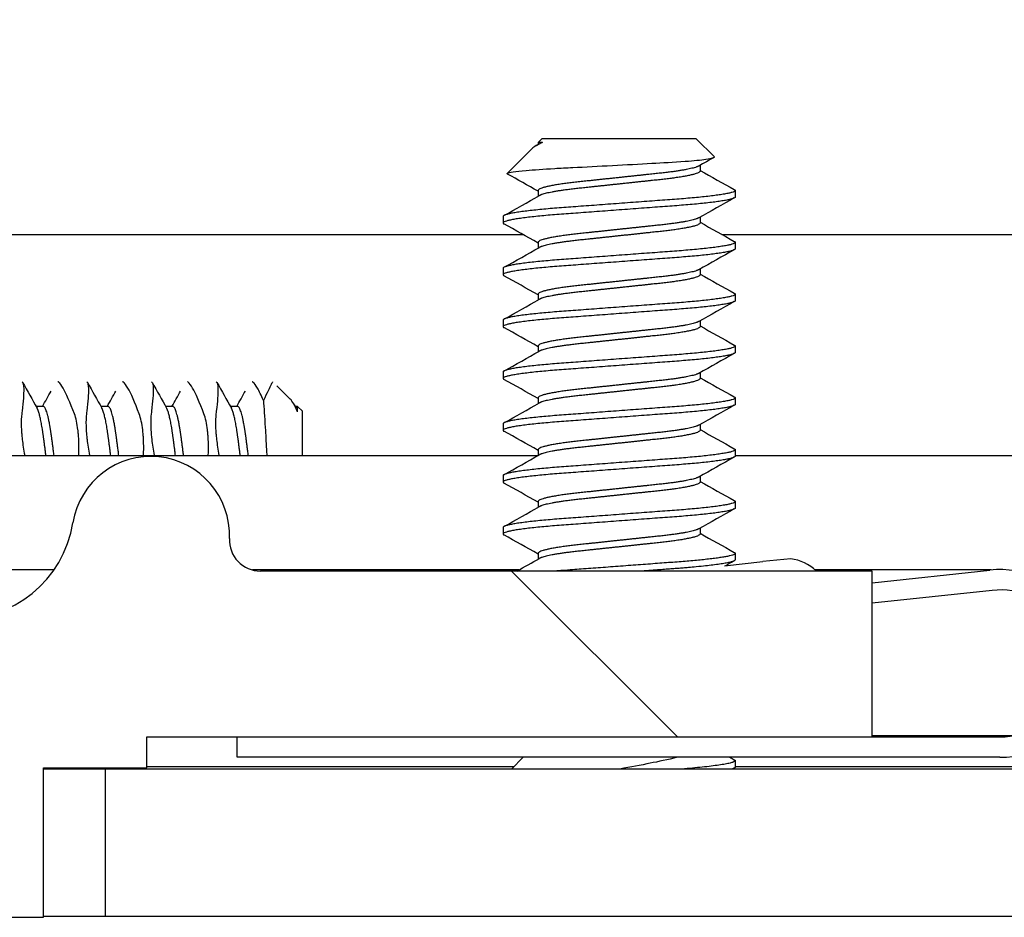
# Model space of a CAD drawing. Header units: millimetres. Extents: x 80 to 2248, y 80 to 1719.
# Tile 20 of 79: x 331 to 343, y 1455 to 1466. Entities that reach past the tile are written whole.
import ezdxf

# ---------------------------------------------------------------- set-up
doc = ezdxf.new("R2010")
doc.units = ezdxf.units.MM
doc.header["$LTSCALE"] = 8.333333
for name, color, linetype, lineweight in [('Dimension (ANSI)', 7, 'Continuous', 25), ('Hatch (ANSI)', 7, 'Continuous', 18), ('Visible (ANSI)', 7, 'Continuous', 25)]:
    doc.layers.add(name, color=color, linetype=linetype, lineweight=lineweight)
doc.styles.add('Note Text (ANSI)', font='tahoma.ttf')
doc.dimstyles.new('Default - mm (ANSI)', dxfattribs={"dimscale": 8.333333, "dimtxt": 1.75, "dimasz": 1.5, "dimexe": 2, "dimexo": 1, "dimgap": 0.8, "dimtad": 0, "dimtih": 1, "dimtoh": 1, "dimrnd": 1e-08, "dimzin": 0, "dimdsep": 46, "dimtxsty": 'Note Text (ANSI)', "dimblk": 'Filled-2', "dimcen": 0.09, "dimdle": 10, "dimclrd": 256, "dimclre": 256, "dimclrt": 256, "dimadec": 1, "dimazin": 0, "dimtfac": 1.741714, "dimtofl": 0, "dimtmove": 0, "dimatfit": 3, "dimldrblk": 'Filled-1', "dimfxl": 1, "dimtolj": 1, "dimtzin": 0, "dimlwd": -1, "dimlwe": -1, "dimarcsym": 0})

# ---------------------------------------------------------------- blocks, each defined once
blk = doc.blocks.new('Filled-2')
at = {"color": 0}
for p, q in [((0, 0), (-1, 0.16667)), ((-1, 0.16667), (-1, -0.16667)), ((-1, 0), (0, 0)), ((-1, -0.16667), (0, 0))]:
    blk.add_line(p, q, dxfattribs=at)
at = {"color": 0, "flags": 128}
blk.add_lwpolyline([(-1, -0.16667), (0, 0), (-1, 0.16667), (-1, -0.16667)], dxfattribs=at)
at = {"color": 0}
blk.add_solid([(-1, -0.16667), (0, 0), (-1, 0.16667), (-1, -0.16667)], dxfattribs=at)
blk = doc.blocks.new('*D13')
at = {"layer": 'Defpoints', "color": 0, "transparency": 16777216}
for p in [(331.672, 1585.985), (224.294, 1457.004), (331.676, 1457.004)]:
    blk.add_point(p, dxfattribs=at)
at = {"layer": 'Dimension (ANSI)', "transparency": 16777216}
for p, q in [((323.339, 1585.985), (207.627, 1585.985)), ((224.294, 1573.485), (224.294, 1551.992)), ((224.294, 1469.504), (224.294, 1490.997)), ((323.343, 1457.004), (207.627, 1457.004))]:
    blk.add_line(p, q, dxfattribs=at)
at = {"layer": 'Dimension (ANSI)', "transparency": 16777216, "xscale": 12.5, "yscale": 12.5, "zscale": 12.5}
for p, rotation in [((224.294, 1585.985), 90), ((224.294, 1457.004), 270)]:
    blk.add_blockref('Filled-2', p, dxfattribs=dict(at, rotation=rotation))
at = {"layer": 'Dimension (ANSI)', "transparency": 16777216, "char_height": 14.58333, "attachment_point": 5, "style": 'Note Text (ANSI)'}
for s, insert in [('\\A1; 128.98 mm', (224.294, 1535.786)), ('\\A1;[5.078 in]', (224.294, 1505.288))]:
    blk.add_mtext(s, dxfattribs=dict(at, insert=insert))
blk = doc.blocks.new('Filled-1')
at = {"color": 0}
for p, q in [((0, 0), (-1, 0.33333)), ((-1, 0.33333), (-1, -0.33333)), ((-1, 0), (0, 0)), ((-1, -0.33333), (0, 0))]:
    blk.add_line(p, q, dxfattribs=at)
at = {"color": 0, "flags": 128}
blk.add_lwpolyline([(-1, -0.33333), (0, 0), (-1, 0.33333), (-1, -0.33333)], dxfattribs=at)
at = {"color": 0}
blk.add_solid([(-1, -0.33333), (0, 0), (-1, 0.33333), (-1, -0.33333)], dxfattribs=at)

msp = doc.modelspace()

# ---------------------------------------------------------------- hatches: boundary and pattern name
at = {"layer": 'Hatch (ANSI)'}
h = msp.add_hatch(dxfattribs=at)
h.set_pattern_fill('ANSI31', color=256, scale=211.666667, angle=90, style=0)
h.set_pattern_definition([(135, (0, 0), (-18.70887, -18.70887), [])])
edge = h.paths.add_edge_path()
edge.add_line((330.9181, 1585.9461), (330.9181, 1587.7751))
edge.add_line((330.9181, 1587.7751), (324.5681, 1587.7751))
edge.add_line((324.5681, 1587.7751), (324.5681, 1455.1871))
edge.add_line((324.5681, 1455.1871), (330.9181, 1455.1871))
edge.add_line((330.9181, 1455.1871), (330.9181, 1457.0161))
edge.add_line((330.9181, 1457.0161), (332.1881, 1457.0161))
edge.add_line((332.1881, 1457.0161), (332.1881, 1457.3971))
edge.add_line((332.1881, 1457.3971), (341.0781, 1457.3971))
edge.add_line((341.0781, 1457.3971), (341.0781, 1459.4291))
edge.add_line((341.0781, 1459.4291), (333.5794, 1459.4291))
edge.add_ellipse((333.5794, 1459.8101), major_axis=(-0.381, 0), ratio=1, start_angle=357.54327, end_angle=450, ccw=False)
edge.add_ellipse((332.2345, 1459.8678), major_axis=(0.0414, 0.9643), ratio=1, start_angle=270, end_angle=443.33968)
edge.add_ellipse((329.9021, 1460.2421), major_axis=(-0.2214, -1.3794), ratio=1, start_angle=198.23411, end_angle=450, ccw=False)
edge.add_ellipse((329.5278, 1462.5745), major_axis=(0.953, 0.1529), ratio=1, start_angle=270, end_angle=450)
edge.add_ellipse((329.9021, 1460.2421), major_axis=(-3.2854, -0.5272), ratio=1, start_angle=270, end_angle=289.53257)
edge.add_ellipse((328.1241, 1463.4965), major_axis=(-0.3344, -0.1827), ratio=1, start_angle=331.35038, end_angle=450, ccw=False)
edge.add_line((327.7431, 1463.4965), (327.7431, 1579.4658))
edge.add_ellipse((328.1241, 1579.4658), major_axis=(0, 0.381), ratio=1, start_angle=331.35038, end_angle=450, ccw=False)
edge.add_ellipse((329.9021, 1582.7201), major_axis=(2.92, -1.5953), ratio=1, start_angle=270, end_angle=289.53257)
edge.add_ellipse((329.5278, 1580.3878), major_axis=(0.953, -0.1529), ratio=1, start_angle=270, end_angle=450)
edge.add_ellipse((329.9021, 1582.7201), major_axis=(-1.3794, 0.2214), ratio=1, start_angle=198.23411, end_angle=450, ccw=False)
edge.add_ellipse((332.2345, 1583.0944), major_axis=(0.1529, -0.953), ratio=1, start_angle=270, end_angle=443.33968)
edge.add_ellipse((333.5794, 1583.1521), major_axis=(-0.0163, 0.3806), ratio=1, start_angle=357.54327, end_angle=450, ccw=False)
edge.add_line((333.5794, 1583.5331), (341.0781, 1583.5331))
edge.add_line((341.0781, 1583.5331), (341.0781, 1585.5651))
edge.add_line((341.0781, 1585.5651), (332.1881, 1585.5651))
edge.add_line((332.1881, 1585.5651), (332.1881, 1585.9461))
edge.add_line((332.1881, 1585.9461), (330.9181, 1585.9461))
h = msp.add_hatch(dxfattribs=at)
h.set_pattern_fill('ANSI31', color=256, scale=211.666667, angle=75, style=0)
h.set_pattern_definition([(120, (0, 0), (-22.9136, -13.22917), [])])
h.paths.add_polyline_path([(331.6759, 1457.0036), (331.6759, 1455.2002), (739.1173, 1455.2002), (739.1173, 1457.0036)])

# ---------------------------------------------------------------- linework, layer by layer
at = {"layer": 'Visible (ANSI)'}
for p, q in [((337.029, 1464.7252), (336.9823, 1464.6786)), ((338.9213, 1464.7252), (337.029, 1464.7252)), ((338.9213, 1464.7252), (339.1422, 1464.5043)), ((336.9089, 1464.6052), (336.6038, 1464.3001)), ((336.9612, 1464.6422), (336.9982, 1464.663)), ((337.0364, 1464.6786), (336.9823, 1464.6786)), ((336.9823, 1464.6786), (336.9823, 1464.6541)), ((338.9679, 1464.3995), (338.9679, 1464.3284)), ((336.9823, 1464.0902), (336.9823, 1464.0191)), ((339.3975, 1464.0902), (339.3975, 1464.0109)), ((336.5527, 1463.7727), (336.5527, 1463.6934)), ((338.9679, 1463.7645), (338.9679, 1463.6934)), ((327.7431, 1463.5528), (336.7939, 1463.5528)), ((339.2331, 1463.5528), (432.5806, 1463.5528)), ((336.9823, 1463.4552), (336.9823, 1463.3841)), ((339.3975, 1463.4552), (339.3975, 1463.3759)), ((336.5527, 1463.1377), (336.5527, 1463.0584)), ((338.9679, 1463.1295), (338.9679, 1463.0584)), ((336.9823, 1462.8202), (336.9823, 1462.7491)), ((339.3975, 1462.8202), (339.3975, 1462.7409)), ((336.5527, 1462.5027), (336.5527, 1462.4234)), ((338.9679, 1462.4945), (338.9679, 1462.4234)), ((336.9823, 1462.1852), (336.9823, 1462.1141)), ((339.3975, 1462.1852), (339.3975, 1462.1059)), ((336.5527, 1461.8677), (336.5527, 1461.7884)), ((338.9679, 1461.8595), (338.9679, 1461.7884)), ((333.943, 1461.5364), (333.7815, 1461.6979)), ((336.9823, 1461.5502), (336.9823, 1461.4791)), ((339.3975, 1461.5502), (339.3975, 1461.4709)), ((330.9181, 1461.4447), (330.8301, 1461.4447)), ((331.7119, 1461.4447), (331.6238, 1461.4447)), ((332.5056, 1461.4447), (332.4176, 1461.4447)), ((333.2994, 1461.4447), (333.2113, 1461.4447)), ((333.9929, 1461.4663), (334.0169, 1461.4237)), ((334.0348, 1461.4447), (334.0051, 1461.4447)), ((334.0348, 1461.3809), (334.0348, 1461.4447)), ((334.0931, 1461.3863), (334.0348, 1461.4447)), ((334.0931, 1460.8461), (334.0931, 1461.3863)), ((336.5527, 1461.2327), (336.5527, 1461.1534)), ((338.9679, 1461.2245), (338.9679, 1461.1534)), ((328.6424, 1460.8461), (336.9823, 1460.8461)), ((336.9823, 1460.9152), (336.9823, 1460.8441)), ((339.3975, 1460.9152), (339.3975, 1460.8359)), ((339.3975, 1460.8461), (432.8038, 1460.8461)), ((336.5527, 1460.5977), (336.5527, 1460.5184)), ((338.9679, 1460.5895), (338.9679, 1460.5184)), ((336.9823, 1460.2802), (336.9823, 1460.2091)), ((339.3975, 1460.2802), (339.3975, 1460.2009)), ((336.5527, 1459.9627), (336.5527, 1459.8834)), ((338.9679, 1459.9545), (338.9679, 1459.8834)), ((336.9823, 1459.6452), (336.9823, 1459.5741)), ((339.3975, 1459.6452), (339.3975, 1459.5659)), ((339.2674, 1459.4933), (339.7374, 1459.5438)), ((340.0784, 1459.5804), (339.7374, 1459.5438)), ((331.0474, 1459.4422), (328.7568, 1459.4422)), ((336.7474, 1459.4422), (333.4804, 1459.4422)), ((333.493, 1459.4391), (333.495, 1459.4406)), ((333.495, 1459.4406), (333.4967, 1459.4382)), ((341.0781, 1459.4291), (333.5794, 1459.4291)), ((342.5371, 1459.4422), (340.3775, 1459.4422)), ((341.0781, 1459.2856), (342.5202, 1459.4406)), ((341.0781, 1457.3971), (341.0781, 1459.4291)), ((342.5469, 1459.192), (341.0781, 1459.0341)), ((332.1881, 1457.0161), (332.1881, 1457.3971)), ((332.1881, 1457.3971), (341.0781, 1457.3971)), ((333.2931, 1457.1471), (333.2931, 1457.3971)), ((342.7961, 1457.4102), (341.0781, 1457.4102)), ((341.0781, 1457.3971), (342.6431, 1457.3971)), ((342.6431, 1457.1471), (333.2931, 1457.1471)), ((336.7978, 1457.1471), (336.6543, 1457.0036)), ((339.3975, 1457.1052), (339.3975, 1457.0259)), ((330.9181, 1455.1871), (330.9181, 1457.0161)), ((330.9181, 1457.0161), (332.1881, 1457.0161)), ((331.6759, 1457.0036), (330.9181, 1457.0036)), ((331.6759, 1457.0036), (331.6759, 1455.2002)), ((739.1173, 1457.0036), (331.6759, 1457.0036)), ((336.6799, 1457.0292), (332.1881, 1457.0292)), ((339.3868, 1457.0142), (339.3678, 1457.0036)), ((432.5014, 1457.0292), (339.3975, 1457.0292)), ((324.5681, 1455.1871), (330.9181, 1455.1871)), ((330.9181, 1455.2002), (331.6759, 1455.2002)), ((331.6759, 1455.2002), (739.1173, 1455.2002))]:
    msp.add_line(p, q, dxfattribs=at)
for centre, radius, start, end in [((329.9021, 1460.2421), 1.397, 99.11705, 350.88295), ((332.2345, 1459.8678), 0.9652, 357.54327, 170.88295), ((333.5794, 1459.8101), 0.381, 177.54327, 270), ((339.986, 1458.9876), 0.6, 47.38281, 81.13415), ((342.6431, 1458.2971), 1.15, 270, 96.13415), ((342.6431, 1458.2971), 0.9, 270, 96.13415)]:
    msp.add_arc(centre, radius, start, end, dxfattribs=at)
for points in [[(337.0364, 1464.6786), (336.9741, 1464.6519), (336.931, 1464.6273), (336.9089, 1464.6052)], [(339.1382, 1464.4951), (339.0761, 1464.4603), (339.014, 1464.4255), (338.952, 1464.3906)], [(338.9679, 1464.3366), (339.1074, 1464.2581), (339.247, 1464.1799), (339.3868, 1464.1019)], [(336.6072, 1464.2923), (336.6024, 1464.295), (336.6013, 1464.2976), (336.6038, 1464.3001)], [(336.9823, 1464.082), (336.8574, 1464.1523), (336.7323, 1464.2224), (336.6071, 1464.2923)], [(336.5634, 1463.7844), (336.7085, 1463.8654), (336.8534, 1463.9465), (336.9982, 1464.028)], [(339.3868, 1463.9992), (339.2417, 1463.9182), (339.0968, 1463.8371), (338.952, 1463.7556)], [(336.9823, 1463.447), (336.8428, 1463.5255), (336.7032, 1463.6037), (336.5634, 1463.6817)], [(338.9679, 1463.7016), (339.1074, 1463.6231), (339.247, 1463.5449), (339.3868, 1463.4669)], [(336.5634, 1463.1494), (336.7085, 1463.2304), (336.8534, 1463.3115), (336.9982, 1463.393)], [(339.3868, 1463.3642), (339.2417, 1463.2832), (339.0968, 1463.2021), (338.952, 1463.1206)], [(336.9823, 1462.812), (336.8428, 1462.8905), (336.7032, 1462.9687), (336.5634, 1463.0467)], [(338.9679, 1463.0666), (339.1074, 1462.9881), (339.247, 1462.9099), (339.3868, 1462.8319)], [(336.5634, 1462.5144), (336.7085, 1462.5954), (336.8534, 1462.6765), (336.9982, 1462.758)], [(339.3868, 1462.7292), (339.2417, 1462.6482), (339.0968, 1462.5671), (338.952, 1462.4856)], [(336.9823, 1462.177), (336.8428, 1462.2555), (336.7032, 1462.3337), (336.5634, 1462.4117)], [(338.9679, 1462.4316), (339.1074, 1462.3531), (339.247, 1462.2749), (339.3868, 1462.1969)], [(336.5634, 1461.8794), (336.7085, 1461.9604), (336.8534, 1462.0415), (336.9982, 1462.123)], [(339.3868, 1462.0942), (339.2417, 1462.0132), (339.0968, 1461.9321), (338.952, 1461.8506)], [(338.9679, 1461.7966), (339.1074, 1461.7181), (339.247, 1461.6399), (339.3868, 1461.5619)], [(330.6643, 1461.7397), (330.7234, 1461.6343), (330.7825, 1461.5289), (330.8419, 1461.4237)], [(331.458, 1461.7397), (331.5171, 1461.6343), (331.5763, 1461.5289), (331.6357, 1461.4237)], [(332.2518, 1461.7397), (332.3109, 1461.6343), (332.37, 1461.5289), (332.4294, 1461.4237)], [(333.0455, 1461.7397), (333.1046, 1461.6343), (333.1638, 1461.5289), (333.2232, 1461.4237)], [(336.9823, 1461.542), (336.8428, 1461.6205), (336.7032, 1461.6987), (336.5634, 1461.7767)], [(330.9069, 1461.4447), (330.9425, 1461.5078), (330.978, 1461.5709), (331.0135, 1461.6341)], [(331.7007, 1461.4447), (331.7362, 1461.5078), (331.7717, 1461.5709), (331.8072, 1461.6341)], [(332.4944, 1461.4447), (332.53, 1461.5078), (332.5655, 1461.5709), (332.601, 1461.6341)], [(333.2882, 1461.4447), (333.3237, 1461.5078), (333.3592, 1461.5709), (333.3947, 1461.6341)], [(334.0348, 1461.3809), (334.002, 1461.4558), (333.9716, 1461.5078), (333.943, 1461.5364)], [(336.5634, 1461.2444), (336.7085, 1461.3254), (336.8534, 1461.4065), (336.9982, 1461.488)], [(339.3868, 1461.4592), (339.2417, 1461.3782), (339.0968, 1461.2971), (338.952, 1461.2156)], [(336.9823, 1460.907), (336.8428, 1460.9855), (336.7032, 1461.0637), (336.5634, 1461.1417)], [(338.9679, 1461.1616), (339.1074, 1461.0831), (339.247, 1461.0049), (339.3868, 1460.9269)], [(336.5634, 1460.6094), (336.7085, 1460.6904), (336.8534, 1460.7715), (336.9982, 1460.853)], [(339.3868, 1460.8242), (339.2417, 1460.7432), (339.0968, 1460.6621), (338.952, 1460.5806)], [(336.9823, 1460.272), (336.8428, 1460.3505), (336.7032, 1460.4287), (336.5634, 1460.5067)], [(338.9679, 1460.5266), (339.1074, 1460.4481), (339.247, 1460.3699), (339.3868, 1460.2919)], [(336.5634, 1459.9744), (336.7085, 1460.0554), (336.8534, 1460.1365), (336.9982, 1460.218)], [(339.3868, 1460.1892), (339.2417, 1460.1082), (339.0968, 1460.0271), (338.952, 1459.9456)], [(336.9823, 1459.637), (336.8428, 1459.7155), (336.7032, 1459.7937), (336.5634, 1459.8717)], [(338.9679, 1459.8916), (339.1074, 1459.8131), (339.247, 1459.7349), (339.3868, 1459.6569)], [(336.724, 1459.4291), (336.8154, 1459.4803), (336.9069, 1459.5316), (336.9982, 1459.583)], [(339.3868, 1459.5542), (339.3512, 1459.5344), (339.3157, 1459.5145), (339.2802, 1459.4946)], [(339.3326, 1457.1471), (339.3507, 1457.137), (339.3687, 1457.127), (339.3868, 1457.1169)]]:
    msp.add_open_spline(points, degree=3, dxfattribs=at)
for points, weights in [([(337.0364, 1464.6786), (337.0117, 1464.6706), (336.9982, 1464.663)], [0.941670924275, 0.948650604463, 0.961256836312]), ([(339.3868, 1464.1019), (339.3975, 1464.0959), (339.3975, 1464.0902)], [0.971473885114, 0.983771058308, 1]), ([(336.5527, 1463.6934), (336.5527, 1463.6877), (336.5634, 1463.6817)], [1, 0.983771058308, 0.971473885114]), ([(339.3868, 1463.4669), (339.3975, 1463.4609), (339.3975, 1463.4552)], [0.971473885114, 0.983771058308, 1]), ([(336.5527, 1463.0584), (336.5527, 1463.0527), (336.5634, 1463.0467)], [1, 0.983771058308, 0.971473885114]), ([(339.3868, 1462.8319), (339.3975, 1462.8259), (339.3975, 1462.8202)], [0.971473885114, 0.983771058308, 1]), ([(336.5527, 1462.4234), (336.5527, 1462.4177), (336.5634, 1462.4117)], [1, 0.983771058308, 0.971473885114]), ([(339.3868, 1462.1969), (339.3975, 1462.1909), (339.3975, 1462.1852)], [0.971473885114, 0.983771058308, 1]), ([(336.5527, 1461.7884), (336.5527, 1461.7827), (336.5634, 1461.7767)], [1, 0.983771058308, 0.971473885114]), ([(339.3868, 1461.5619), (339.3975, 1461.5559), (339.3975, 1461.5502)], [0.971473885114, 0.983771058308, 1]), ([(336.5527, 1461.1534), (336.5527, 1461.1477), (336.5634, 1461.1417)], [1, 0.983771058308, 0.971473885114]), ([(339.3868, 1460.9269), (339.3975, 1460.9209), (339.3975, 1460.9152)], [0.971473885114, 0.983771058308, 1]), ([(336.5527, 1460.5184), (336.5527, 1460.5127), (336.5634, 1460.5067)], [1, 0.983771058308, 0.971473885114]), ([(339.3868, 1460.2919), (339.3975, 1460.2859), (339.3975, 1460.2802)], [0.971473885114, 0.983771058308, 1]), ([(336.5527, 1459.8834), (336.5527, 1459.8777), (336.5634, 1459.8717)], [1, 0.983771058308, 0.971473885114]), ([(339.3868, 1459.6569), (339.3975, 1459.6509), (339.3975, 1459.6452)], [0.971473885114, 0.983771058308, 1]), ([(339.3975, 1457.1052), (339.3975, 1457.0551), (338.7417, 1457.0036)], [1, 0.872099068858, 0.988403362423]), ([(339.3868, 1457.1169), (339.3975, 1457.1109), (339.3975, 1457.1052)], [0.971473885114, 0.983771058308, 1]), ([(339.3975, 1457.0259), (339.3975, 1457.0153), (339.3602, 1457.0036)], [1, 0.97005869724, 0.953500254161])]:
    msp.add_rational_spline(points, weights, degree=2, dxfattribs=at)
for points, knots in [([(336.6038, 1464.3001), (336.6106, 1464.3069), (336.6424, 1464.3129), (336.7148, 1464.3238), (336.7687, 1464.3298), (336.93, 1464.3443), (337.049, 1464.3528), (337.255, 1464.3647), (337.329, 1464.3684), (337.56, 1464.3803), (337.7256, 1464.3889), (338.0589, 1464.4066), (338.2234, 1464.4156), (338.4977, 1464.4308), (338.6463, 1464.4384), (338.8915, 1464.4565), (338.9774, 1464.4649), (339.0761, 1464.4785), (339.104, 1464.4837), (339.1443, 1464.4954), (339.1459, 1464.5006), (339.1422, 1464.5043)], [-0.3275077, -0.3275077, -0.3275077, -0.3275077, -0.298679, -0.298679, -0.26513723, -0.26513723, -0.21824944, -0.21824944, -0.19498337, -0.19498337, -0.1484776, -0.1484776, -0.10250817, -0.10250817, -0.06653819, -0.06653819, -0.03897493, -0.03897493, -0.02198565, -0.02198565, -0.000001, -0.000001, -0.000001, -0.000001]), ([(330.6568, 1461.7484), (330.6691, 1461.7403), (330.6762, 1461.7108), (330.6788, 1461.5991), (330.6713, 1461.5082), (330.6555, 1461.3778), (330.654, 1461.3661), (330.6526, 1461.3541)], [-0.1274774, -0.1274774, -0.1274774, -0.1274774, -0.07290652, -0.07290652, -0.00664461, -0.00664461, -0.00025435, -0.00025435, -0.00025435, -0.00025435]), ([(331.2991, 1461.3541), (331.2464, 1461.496), (331.1989, 1461.6035), (331.14, 1461.7042), (331.1226, 1461.7276), (331.1042, 1461.7439), (331.1003, 1461.7467), (331.0966, 1461.7484)], [-0.27728151, -0.27728151, -0.27728151, -0.27728151, -0.19948661, -0.19948661, -0.16009929, -0.16009929, -0.14813924, -0.14813924, -0.14813924, -0.14813924]), ([(331.4505, 1461.7484), (331.4628, 1461.7403), (331.4699, 1461.7108), (331.4726, 1461.5991), (331.4651, 1461.5082), (331.4492, 1461.3778), (331.4478, 1461.3661), (331.4463, 1461.3541)], [-0.1274774, -0.1274774, -0.1274774, -0.1274774, -0.07290652, -0.07290652, -0.00664461, -0.00664461, -0.00025435, -0.00025435, -0.00025435, -0.00025435]), ([(332.0929, 1461.3541), (332.0402, 1461.496), (331.9926, 1461.6035), (331.9337, 1461.7042), (331.9164, 1461.7276), (331.898, 1461.7439), (331.894, 1461.7467), (331.8903, 1461.7484)], [-0.27728151, -0.27728151, -0.27728151, -0.27728151, -0.19948661, -0.19948661, -0.16009929, -0.16009929, -0.14813924, -0.14813924, -0.14813924, -0.14813924]), ([(332.2443, 1461.7484), (332.2566, 1461.7403), (332.2637, 1461.7108), (332.2663, 1461.5991), (332.2588, 1461.5082), (332.243, 1461.3778), (332.2415, 1461.3661), (332.2401, 1461.3541)], [-0.1274774, -0.1274774, -0.1274774, -0.1274774, -0.07290652, -0.07290652, -0.00664461, -0.00664461, -0.00025435, -0.00025435, -0.00025435, -0.00025435]), ([(332.8866, 1461.3541), (332.8339, 1461.496), (332.7864, 1461.6035), (332.7275, 1461.7042), (332.7101, 1461.7276), (332.6917, 1461.7439), (332.6878, 1461.7467), (332.6841, 1461.7484)], [-0.27728151, -0.27728151, -0.27728151, -0.27728151, -0.19948661, -0.19948661, -0.16009929, -0.16009929, -0.14813924, -0.14813924, -0.14813924, -0.14813924]), ([(333.038, 1461.7484), (333.0503, 1461.7403), (333.0574, 1461.7108), (333.0601, 1461.5991), (333.0526, 1461.5082), (333.0367, 1461.3778), (333.0353, 1461.3661), (333.0338, 1461.3541)], [-0.1274774, -0.1274774, -0.1274774, -0.1274774, -0.07290652, -0.07290652, -0.00664461, -0.00664461, -0.00025435, -0.00025435, -0.00025435, -0.00025435]), ([(333.6158, 1461.5176), (333.5886, 1461.581), (333.5633, 1461.6322), (333.5212, 1461.7042), (333.5039, 1461.7276), (333.4855, 1461.7439), (333.4815, 1461.7467), (333.4778, 1461.7484)], [-0.24382963, -0.24382963, -0.24382963, -0.24382963, -0.199486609, -0.199486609, -0.160099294, -0.160099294, -0.148139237, -0.148139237, -0.148139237, -0.148139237]), ([(333.7271, 1461.7479), (333.7249, 1461.7433), (333.7192, 1461.7319), (333.692, 1461.677), (333.6595, 1461.6111), (333.6158, 1461.5176)], [0.14235789, 0.14235789, 0.14235789, 0.14235789, 0.172757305, 0.172757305, 0.234576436, 0.234576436, 0.234576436, 0.234576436]), ([(333.6158, 1461.5176), (333.6224, 1461.4293), (333.6292, 1461.3208), (333.6423, 1461.1032), (333.6476, 1461.0122), (333.6543, 1460.8936), (333.6556, 1460.87), (333.657, 1460.8461)], [-0.265576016, -0.265576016, -0.265576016, -0.265576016, -0.232047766, -0.232047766, -0.210242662, -0.210242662, -0.204867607, -0.204867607, -0.204867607, -0.204867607]), ([(330.6526, 1461.3541), (330.6474, 1461.3129), (330.6457, 1461.2631), (330.6479, 1461.1832), (330.6491, 1461.1591), (330.6514, 1461.1276), (330.6519, 1461.121), (330.6525, 1461.1126), (330.6527, 1461.111), (330.6529, 1461.1083), (330.653, 1461.1073), (330.6531, 1461.106), (330.6531, 1461.1057), (330.6531, 1461.1053)], [-0.034472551, -0.034472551, -0.034472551, -0.034472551, -0.012435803, -0.012435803, -0.003526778, -0.003526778, -0.001193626, -0.001193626, -0.00060916, -0.00060916, -0.000268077, -0.000268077, -0.000152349, -0.000152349, -0.000152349, -0.000152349]), ([(331.3477, 1461.1053), (331.3477, 1461.1054), (331.3477, 1461.1054), (331.3476, 1461.1059), (331.3476, 1461.1064), (331.3474, 1461.1079), (331.3474, 1461.1088), (331.3471, 1461.1116), (331.347, 1461.1135), (331.346, 1461.1243), (331.3451, 1461.1332), (331.3436, 1461.1472), (331.343, 1461.1523), (331.3331, 1461.2352), (331.3186, 1461.3017), (331.2991, 1461.3541)], [-0.03487928, -0.03487928, -0.03487928, -0.03487928, -0.034868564, -0.034868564, -0.034697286, -0.034697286, -0.034360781, -0.034360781, -0.03372217, -0.03372217, -0.03054936, -0.03054936, -0.028690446, -0.028690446, -0.000157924, -0.000157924, -0.000157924, -0.000157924]), ([(331.4463, 1461.3541), (331.4412, 1461.3129), (331.4394, 1461.2631), (331.4417, 1461.1832), (331.4429, 1461.1591), (331.4451, 1461.1276), (331.4456, 1461.121), (331.4463, 1461.1126), (331.4464, 1461.111), (331.4466, 1461.1083), (331.4467, 1461.1073), (331.4468, 1461.106), (331.4469, 1461.1057), (331.4469, 1461.1053)], [-0.034472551, -0.034472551, -0.034472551, -0.034472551, -0.012435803, -0.012435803, -0.003526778, -0.003526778, -0.001193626, -0.001193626, -0.00060916, -0.00060916, -0.000268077, -0.000268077, -0.000152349, -0.000152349, -0.000152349, -0.000152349]), ([(332.1414, 1461.1053), (332.1414, 1461.1054), (332.1414, 1461.1054), (332.1414, 1461.1059), (332.1413, 1461.1064), (332.1412, 1461.1079), (332.1411, 1461.1088), (332.1409, 1461.1116), (332.1407, 1461.1135), (332.1397, 1461.1243), (332.1388, 1461.1332), (332.1373, 1461.1472), (332.1367, 1461.1523), (332.1268, 1461.2352), (332.1123, 1461.3017), (332.0929, 1461.3541)], [-0.03487928, -0.03487928, -0.03487928, -0.03487928, -0.034868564, -0.034868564, -0.034697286, -0.034697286, -0.034360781, -0.034360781, -0.03372217, -0.03372217, -0.03054936, -0.03054936, -0.028690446, -0.028690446, -0.000157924, -0.000157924, -0.000157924, -0.000157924]), ([(332.2401, 1461.3541), (332.2349, 1461.3129), (332.2332, 1461.2631), (332.2354, 1461.1832), (332.2366, 1461.1591), (332.2389, 1461.1276), (332.2394, 1461.121), (332.24, 1461.1126), (332.2402, 1461.111), (332.2404, 1461.1083), (332.2405, 1461.1073), (332.2406, 1461.106), (332.2406, 1461.1057), (332.2406, 1461.1053)], [-0.034472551, -0.034472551, -0.034472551, -0.034472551, -0.012435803, -0.012435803, -0.003526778, -0.003526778, -0.001193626, -0.001193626, -0.00060916, -0.00060916, -0.000268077, -0.000268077, -0.000152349, -0.000152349, -0.000152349, -0.000152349]), ([(332.9352, 1461.1053), (332.9352, 1461.1054), (332.9352, 1461.1054), (332.9351, 1461.1059), (332.9351, 1461.1064), (332.9349, 1461.1079), (332.9349, 1461.1088), (332.9346, 1461.1116), (332.9345, 1461.1135), (332.9335, 1461.1243), (332.9326, 1461.1332), (332.9311, 1461.1472), (332.9305, 1461.1523), (332.9206, 1461.2352), (332.9061, 1461.3017), (332.8866, 1461.3541)], [-0.03487928, -0.03487928, -0.03487928, -0.03487928, -0.034868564, -0.034868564, -0.034697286, -0.034697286, -0.034360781, -0.034360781, -0.03372217, -0.03372217, -0.03054936, -0.03054936, -0.028690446, -0.028690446, -0.000157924, -0.000157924, -0.000157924, -0.000157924]), ([(333.0338, 1461.3541), (333.0287, 1461.3129), (333.0269, 1461.2631), (333.0292, 1461.1832), (333.0304, 1461.1591), (333.0326, 1461.1276), (333.0331, 1461.121), (333.0338, 1461.1126), (333.0339, 1461.111), (333.0341, 1461.1083), (333.0342, 1461.1073), (333.0343, 1461.106), (333.0344, 1461.1057), (333.0344, 1461.1053)], [-0.034472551, -0.034472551, -0.034472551, -0.034472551, -0.012435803, -0.012435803, -0.003526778, -0.003526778, -0.001193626, -0.001193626, -0.00060916, -0.00060916, -0.000268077, -0.000268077, -0.000152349, -0.000152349, -0.000152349, -0.000152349]), ([(330.6531, 1461.1053), (330.6531, 1461.1053), (330.6531, 1461.1052), (330.6532, 1461.1046), (330.6532, 1461.1041), (330.6534, 1461.1025), (330.6535, 1461.1014), (330.6537, 1461.0983), (330.6539, 1461.0962), (330.6551, 1461.0831), (330.6562, 1461.072), (330.6581, 1461.0543), (330.6588, 1461.0478), (330.6666, 1460.9787), (330.6765, 1460.913), (330.6892, 1460.8461)], [-0.034842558, -0.034842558, -0.034842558, -0.034842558, -0.03481885, -0.03481885, -0.034633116, -0.034633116, -0.034264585, -0.034264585, -0.033549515, -0.033549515, -0.029765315, -0.029765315, -0.027595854, -0.027595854, -0.006836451, -0.006836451, -0.006836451, -0.006836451]), ([(331.3524, 1460.8461), (331.3544, 1460.8966), (331.3548, 1460.9462), (331.3529, 1461.0218), (331.3517, 1461.0488), (331.3495, 1461.0822), (331.3489, 1461.0894), (331.3483, 1461.0982), (331.3481, 1461.0999), (331.3479, 1461.1024), (331.3478, 1461.1034), (331.3477, 1461.1046), (331.3477, 1461.105), (331.3477, 1461.1053)], [-0.027879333, -0.027879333, -0.027879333, -0.027879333, -0.012483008, -0.012483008, -0.003628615, -0.003628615, -0.001159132, -0.001159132, -0.00059496, -0.00059496, -0.000274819, -0.000274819, -0.000152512, -0.000152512, -0.000152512, -0.000152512]), ([(331.4469, 1461.1053), (331.4469, 1461.1053), (331.4469, 1461.1052), (331.4469, 1461.1046), (331.447, 1461.1041), (331.4471, 1461.1025), (331.4472, 1461.1014), (331.4475, 1461.0983), (331.4477, 1461.0962), (331.4489, 1461.0831), (331.4499, 1461.072), (331.4518, 1461.0543), (331.4525, 1461.0478), (331.4604, 1460.9787), (331.4703, 1460.913), (331.483, 1460.8461)], [-0.034842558, -0.034842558, -0.034842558, -0.034842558, -0.03481885, -0.03481885, -0.034633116, -0.034633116, -0.034264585, -0.034264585, -0.033549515, -0.033549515, -0.029765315, -0.029765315, -0.027595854, -0.027595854, -0.006836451, -0.006836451, -0.006836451, -0.006836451]), ([(332.1461, 1460.8461), (332.1481, 1460.8966), (332.1486, 1460.9462), (332.1467, 1461.0218), (332.1455, 1461.0488), (332.1432, 1461.0822), (332.1427, 1461.0894), (332.142, 1461.0982), (332.1419, 1461.0999), (332.1417, 1461.1024), (332.1416, 1461.1034), (332.1415, 1461.1046), (332.1414, 1461.105), (332.1414, 1461.1053)], [-0.027879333, -0.027879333, -0.027879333, -0.027879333, -0.012483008, -0.012483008, -0.003628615, -0.003628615, -0.001159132, -0.001159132, -0.00059496, -0.00059496, -0.000274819, -0.000274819, -0.000152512, -0.000152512, -0.000152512, -0.000152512]), ([(332.2406, 1461.1053), (332.2406, 1461.1053), (332.2406, 1461.1052), (332.2407, 1461.1046), (332.2407, 1461.1041), (332.2409, 1461.1025), (332.241, 1461.1014), (332.2412, 1461.0983), (332.2414, 1461.0962), (332.2426, 1461.0831), (332.2437, 1461.072), (332.2456, 1461.0543), (332.2463, 1461.0478), (332.2541, 1460.9787), (332.264, 1460.913), (332.2767, 1460.8461)], [-0.034842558, -0.034842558, -0.034842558, -0.034842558, -0.03481885, -0.03481885, -0.034633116, -0.034633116, -0.034264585, -0.034264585, -0.033549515, -0.033549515, -0.029765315, -0.029765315, -0.027595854, -0.027595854, -0.006836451, -0.006836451, -0.006836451, -0.006836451]), ([(332.9399, 1460.8461), (332.9419, 1460.8966), (332.9423, 1460.9462), (332.9404, 1461.0218), (332.9392, 1461.0488), (332.937, 1461.0822), (332.9364, 1461.0894), (332.9358, 1461.0982), (332.9356, 1461.0999), (332.9354, 1461.1024), (332.9353, 1461.1034), (332.9352, 1461.1046), (332.9352, 1461.105), (332.9352, 1461.1053)], [-0.027879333, -0.027879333, -0.027879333, -0.027879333, -0.012483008, -0.012483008, -0.003628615, -0.003628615, -0.001159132, -0.001159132, -0.00059496, -0.00059496, -0.000274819, -0.000274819, -0.000152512, -0.000152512, -0.000152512, -0.000152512]), ([(333.0344, 1461.1053), (333.0344, 1461.1053), (333.0344, 1461.1052), (333.0344, 1461.1046), (333.0345, 1461.1041), (333.0346, 1461.1025), (333.0347, 1461.1014), (333.035, 1461.0983), (333.0352, 1461.0962), (333.0364, 1461.0831), (333.0374, 1461.072), (333.0393, 1461.0543), (333.04, 1461.0478), (333.0479, 1460.9787), (333.0578, 1460.913), (333.0705, 1460.8461)], [-0.034842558, -0.034842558, -0.034842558, -0.034842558, -0.03481885, -0.03481885, -0.034633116, -0.034633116, -0.034264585, -0.034264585, -0.033549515, -0.033549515, -0.029765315, -0.029765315, -0.027595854, -0.027595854, -0.006836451, -0.006836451, -0.006836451, -0.006836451]), ([(338.6866, 1457.1471), (338.5758, 1457.1169), (338.4524, 1457.0935), (338.2405, 1457.0508), (338.1153, 1457.027), (337.9855, 1457.0036)], [-0.074217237, -0.074217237, -0.074217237, -0.074217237, -0.041316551, -0.041316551, -0.001073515, -0.001073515, -0.001073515, -0.001073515])]:
    msp.add_open_spline(points, degree=3, knots=knots, dxfattribs=at)
for points, weights, knots in [([(338.952, 1464.3906), (338.8701, 1464.3444), (338.4715, 1464.3019), (338.2411, 1464.2773), (337.9751, 1464.249)], [0.961256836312, 0.889515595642, 1, 0.933012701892, 0.933012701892], [0.064326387, 0.064326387, 0.064326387, 0.072916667, 0.072916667, 0.078125, 0.078125, 0.078125]), ([(338.9679, 1464.3284), (338.9679, 1464.2754), (338.4715, 1464.2225), (338.2411, 1464.198), (337.9751, 1464.1696)], [1, 0.866025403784, 1, 0.933012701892, 0.933012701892], [0.0625, 0.0625, 0.0625, 0.072916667, 0.072916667, 0.078125, 0.078125, 0.078125]), ([(337.9751, 1464.249), (337.7091, 1464.2206), (337.4787, 1464.1961), (336.9823, 1464.1432), (336.9823, 1464.0902)], [0.933012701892, 0.933012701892, 1, 0.866025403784, 1], [0.078125, 0.078125, 0.078125, 0.083333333, 0.083333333, 0.09375, 0.09375, 0.09375]), ([(339.3975, 1464.0902), (339.3975, 1464.0373), (338.6863, 1463.9844), (337.9751, 1463.9315), (337.2639, 1463.8786), (336.5527, 1463.8257), (336.5527, 1463.7727)], [1, 0.866025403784, 1, 0.866025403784, 1, 0.866025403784, 1], [0.0625, 0.0625, 0.0625, 0.072916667, 0.072916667, 0.083333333, 0.083333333, 0.09375, 0.09375, 0.09375]), ([(337.9751, 1464.1696), (337.7091, 1464.1413), (337.4787, 1464.1167), (337.0801, 1464.0742), (336.9982, 1464.028)], [0.933012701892, 0.933012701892, 1, 0.889515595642, 0.961256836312], [0.078125, 0.078125, 0.078125, 0.083333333, 0.083333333, 0.091923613, 0.091923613, 0.091923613]), ([(339.3975, 1464.0109), (339.3975, 1463.9579), (338.6863, 1463.905), (337.9751, 1463.8521), (337.2639, 1463.7992), (336.5527, 1463.7463), (336.5527, 1463.6934)], [1, 0.866025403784, 1, 0.866025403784, 1, 0.866025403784, 1], [0.125, 0.125, 0.125, 0.135416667, 0.135416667, 0.145833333, 0.145833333, 0.15625, 0.15625, 0.15625]), ([(338.952, 1463.7556), (338.8701, 1463.7094), (338.4715, 1463.6669), (338.2411, 1463.6423), (337.9751, 1463.614)], [0.961256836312, 0.889515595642, 1, 0.933012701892, 0.933012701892], [0.126826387, 0.126826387, 0.126826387, 0.135416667, 0.135416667, 0.140625, 0.140625, 0.140625]), ([(337.9751, 1463.614), (337.7091, 1463.5856), (337.4787, 1463.5611), (336.9823, 1463.5082), (336.9823, 1463.4552)], [0.933012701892, 0.933012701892, 1, 0.866025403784, 1], [0.140625, 0.140625, 0.140625, 0.145833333, 0.145833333, 0.15625, 0.15625, 0.15625]), ([(338.9679, 1463.6934), (338.9679, 1463.6404), (338.4715, 1463.5875), (338.2411, 1463.563), (337.9751, 1463.5346)], [1, 0.866025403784, 1, 0.933012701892, 0.933012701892], [0.125, 0.125, 0.125, 0.135416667, 0.135416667, 0.140625, 0.140625, 0.140625]), ([(337.9751, 1463.5346), (337.7091, 1463.5063), (337.4787, 1463.4817), (337.0801, 1463.4392), (336.9982, 1463.393)], [0.933012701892, 0.933012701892, 1, 0.889515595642, 0.961256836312], [0.140625, 0.140625, 0.140625, 0.145833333, 0.145833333, 0.154423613, 0.154423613, 0.154423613]), ([(339.3975, 1463.4552), (339.3975, 1463.4023), (338.6863, 1463.3494), (337.9751, 1463.2965), (337.2639, 1463.2436), (336.5527, 1463.1907), (336.5527, 1463.1377)], [1, 0.866025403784, 1, 0.866025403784, 1, 0.866025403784, 1], [0.125, 0.125, 0.125, 0.135416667, 0.135416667, 0.145833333, 0.145833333, 0.15625, 0.15625, 0.15625]), ([(339.3975, 1463.3759), (339.3975, 1463.3229), (338.6863, 1463.27), (337.9751, 1463.2171), (337.2639, 1463.1642), (336.5527, 1463.1113), (336.5527, 1463.0584)], [1, 0.866025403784, 1, 0.866025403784, 1, 0.866025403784, 1], [0.1875, 0.1875, 0.1875, 0.197916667, 0.197916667, 0.208333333, 0.208333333, 0.21875, 0.21875, 0.21875]), ([(338.952, 1463.1206), (338.8701, 1463.0744), (338.4715, 1463.0319), (338.2411, 1463.0073), (337.9751, 1462.979)], [0.961256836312, 0.889515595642, 1, 0.933012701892, 0.933012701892], [0.189326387, 0.189326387, 0.189326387, 0.197916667, 0.197916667, 0.203125, 0.203125, 0.203125]), ([(338.9679, 1463.0584), (338.9679, 1463.0054), (338.4715, 1462.9525), (338.2411, 1462.928), (337.9751, 1462.8996)], [1, 0.866025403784, 1, 0.933012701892, 0.933012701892], [0.1875, 0.1875, 0.1875, 0.197916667, 0.197916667, 0.203125, 0.203125, 0.203125]), ([(337.9751, 1462.979), (337.7091, 1462.9506), (337.4787, 1462.9261), (336.9823, 1462.8732), (336.9823, 1462.8202)], [0.933012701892, 0.933012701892, 1, 0.866025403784, 1], [0.203125, 0.203125, 0.203125, 0.208333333, 0.208333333, 0.21875, 0.21875, 0.21875]), ([(337.9751, 1462.8996), (337.7091, 1462.8713), (337.4787, 1462.8467), (337.0801, 1462.8042), (336.9982, 1462.758)], [0.933012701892, 0.933012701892, 1, 0.889515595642, 0.961256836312], [0.203125, 0.203125, 0.203125, 0.208333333, 0.208333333, 0.216923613, 0.216923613, 0.216923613]), ([(339.3975, 1462.8202), (339.3975, 1462.7673), (338.6863, 1462.7144), (337.9751, 1462.6615), (337.2639, 1462.6086), (336.5527, 1462.5557), (336.5527, 1462.5027)], [1, 0.866025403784, 1, 0.866025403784, 1, 0.866025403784, 1], [0.1875, 0.1875, 0.1875, 0.197916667, 0.197916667, 0.208333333, 0.208333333, 0.21875, 0.21875, 0.21875]), ([(339.3975, 1462.7409), (339.3975, 1462.6879), (338.6863, 1462.635), (337.9751, 1462.5821), (337.2639, 1462.5292), (336.5527, 1462.4763), (336.5527, 1462.4234)], [1, 0.866025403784, 1, 0.866025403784, 1, 0.866025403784, 1], [0.25, 0.25, 0.25, 0.260416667, 0.260416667, 0.270833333, 0.270833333, 0.28125, 0.28125, 0.28125]), ([(338.952, 1462.4856), (338.8701, 1462.4394), (338.4715, 1462.3969), (338.2411, 1462.3723), (337.9751, 1462.344)], [0.961256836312, 0.889515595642, 1, 0.933012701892, 0.933012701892], [0.251826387, 0.251826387, 0.251826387, 0.260416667, 0.260416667, 0.265625, 0.265625, 0.265625]), ([(338.9679, 1462.4234), (338.9679, 1462.3704), (338.4715, 1462.3175), (338.2411, 1462.293), (337.9751, 1462.2646)], [1, 0.866025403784, 1, 0.933012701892, 0.933012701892], [0.25, 0.25, 0.25, 0.260416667, 0.260416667, 0.265625, 0.265625, 0.265625]), ([(337.9751, 1462.344), (337.7091, 1462.3156), (337.4787, 1462.2911), (336.9823, 1462.2382), (336.9823, 1462.1852)], [0.933012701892, 0.933012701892, 1, 0.866025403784, 1], [0.265625, 0.265625, 0.265625, 0.270833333, 0.270833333, 0.28125, 0.28125, 0.28125]), ([(339.3975, 1462.1852), (339.3975, 1462.1323), (338.6863, 1462.0794), (337.9751, 1462.0265), (337.2639, 1461.9736), (336.5527, 1461.9207), (336.5527, 1461.8677)], [1, 0.866025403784, 1, 0.866025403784, 1, 0.866025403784, 1], [0.25, 0.25, 0.25, 0.260416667, 0.260416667, 0.270833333, 0.270833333, 0.28125, 0.28125, 0.28125]), ([(337.9751, 1462.2646), (337.7091, 1462.2363), (337.4787, 1462.2117), (337.0801, 1462.1692), (336.9982, 1462.123)], [0.933012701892, 0.933012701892, 1, 0.889515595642, 0.961256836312], [0.265625, 0.265625, 0.265625, 0.270833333, 0.270833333, 0.279423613, 0.279423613, 0.279423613]), ([(339.3975, 1462.1059), (339.3975, 1462.0529), (338.6863, 1462), (337.9751, 1461.9471), (337.2639, 1461.8942), (336.5527, 1461.8413), (336.5527, 1461.7884)], [1, 0.866025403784, 1, 0.866025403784, 1, 0.866025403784, 1], [0.3125, 0.3125, 0.3125, 0.322916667, 0.322916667, 0.333333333, 0.333333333, 0.34375, 0.34375, 0.34375]), ([(338.952, 1461.8506), (338.8701, 1461.8044), (338.4715, 1461.7619), (338.2411, 1461.7373), (337.9751, 1461.709)], [0.961256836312, 0.889515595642, 1, 0.933012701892, 0.933012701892], [0.314326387, 0.314326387, 0.314326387, 0.322916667, 0.322916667, 0.328125, 0.328125, 0.328125]), ([(338.9679, 1461.7884), (338.9679, 1461.7354), (338.4715, 1461.6825), (338.2411, 1461.658), (337.9751, 1461.6296)], [1, 0.866025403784, 1, 0.933012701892, 0.933012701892], [0.3125, 0.3125, 0.3125, 0.322916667, 0.322916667, 0.328125, 0.328125, 0.328125]), ([(337.9751, 1461.709), (337.7091, 1461.6806), (337.4787, 1461.6561), (336.9823, 1461.6032), (336.9823, 1461.5502)], [0.933012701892, 0.933012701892, 1, 0.866025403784, 1], [0.328125, 0.328125, 0.328125, 0.333333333, 0.333333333, 0.34375, 0.34375, 0.34375]), ([(339.3975, 1461.5502), (339.3975, 1461.4973), (338.6863, 1461.4444), (337.9751, 1461.3915), (337.2639, 1461.3386), (336.5527, 1461.2857), (336.5527, 1461.2327)], [1, 0.866025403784, 1, 0.866025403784, 1, 0.866025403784, 1], [0.3125, 0.3125, 0.3125, 0.322916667, 0.322916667, 0.333333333, 0.333333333, 0.34375, 0.34375, 0.34375]), ([(337.9751, 1461.6296), (337.7091, 1461.6013), (337.4787, 1461.5767), (337.0801, 1461.5342), (336.9982, 1461.488)], [0.933012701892, 0.933012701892, 1, 0.889515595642, 0.961256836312], [0.328125, 0.328125, 0.328125, 0.333333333, 0.333333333, 0.341923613, 0.341923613, 0.341923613]), ([(330.9497, 1460.8461), (330.9333, 1460.9793), (330.9181, 1461.0886), (330.8811, 1461.3542), (330.8419, 1461.4237)], [0.966652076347, 0.975331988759, 1, 0.942105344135, 0.972276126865], [0.333422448, 0.333422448, 0.333422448, 0.336538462, 0.336538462, 0.343851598, 0.343851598, 0.343851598]), ([(331.0489, 1460.8461), (331.0325, 1460.9793), (331.0173, 1461.0886), (330.9677, 1461.4447), (330.9181, 1461.4447)], [0.966652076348, 0.97533198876, 1, 0.923879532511, 1], [0.333422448, 0.333422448, 0.333422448, 0.336538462, 0.336538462, 0.346153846, 0.346153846, 0.346153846]), ([(331.7434, 1460.8461), (331.7271, 1460.9793), (331.7119, 1461.0886), (331.6749, 1461.3542), (331.6357, 1461.4237)], [0.966652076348, 0.97533198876, 1, 0.942105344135, 0.972276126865], [0.256499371, 0.256499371, 0.256499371, 0.259615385, 0.259615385, 0.266928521, 0.266928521, 0.266928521]), ([(331.8426, 1460.8461), (331.8263, 1460.9793), (331.8111, 1461.0886), (331.7615, 1461.4447), (331.7119, 1461.4447)], [0.966652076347, 0.975331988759, 1, 0.923879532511, 1], [0.256499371, 0.256499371, 0.256499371, 0.259615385, 0.259615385, 0.269230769, 0.269230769, 0.269230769]), ([(332.5372, 1460.8461), (332.5208, 1460.9793), (332.5056, 1461.0886), (332.4686, 1461.3542), (332.4294, 1461.4237)], [0.966652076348, 0.975331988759, 1, 0.942105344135, 0.972276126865], [0.179576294, 0.179576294, 0.179576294, 0.182692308, 0.182692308, 0.190005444, 0.190005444, 0.190005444]), ([(332.6364, 1460.8461), (332.62, 1460.9793), (332.6048, 1461.0886), (332.5552, 1461.4447), (332.5056, 1461.4447)], [0.966652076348, 0.97533198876, 1, 0.923879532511, 1], [0.179576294, 0.179576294, 0.179576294, 0.182692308, 0.182692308, 0.192307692, 0.192307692, 0.192307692]), ([(333.3309, 1460.8461), (333.3146, 1460.9793), (333.2994, 1461.0886), (333.2624, 1461.3542), (333.2232, 1461.4237)], [0.966652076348, 0.97533198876, 1, 0.942105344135, 0.972276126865], [0.102653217, 0.102653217, 0.102653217, 0.105769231, 0.105769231, 0.113082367, 0.113082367, 0.113082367]), ([(333.4301, 1460.8461), (333.4138, 1460.9793), (333.3986, 1461.0886), (333.349, 1461.4447), (333.2994, 1461.4447)], [0.966652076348, 0.975331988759, 1, 0.923879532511, 1], [0.102653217, 0.102653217, 0.102653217, 0.105769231, 0.105769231, 0.115384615, 0.115384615, 0.115384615]), ([(339.3975, 1461.4709), (339.3975, 1461.4179), (338.6863, 1461.365), (337.9751, 1461.3121), (337.2639, 1461.2592), (336.5527, 1461.2063), (336.5527, 1461.1534)], [1, 0.866025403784, 1, 0.866025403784, 1, 0.866025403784, 1], [0.375, 0.375, 0.375, 0.385416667, 0.385416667, 0.395833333, 0.395833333, 0.40625, 0.40625, 0.40625]), ([(338.952, 1461.2156), (338.8701, 1461.1694), (338.4715, 1461.1269), (338.2411, 1461.1023), (337.9751, 1461.074)], [0.961256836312, 0.889515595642, 1, 0.933012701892, 0.933012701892], [0.376826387, 0.376826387, 0.376826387, 0.385416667, 0.385416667, 0.390625, 0.390625, 0.390625]), ([(337.9751, 1461.074), (337.7091, 1461.0456), (337.4787, 1461.0211), (336.9823, 1460.9682), (336.9823, 1460.9152)], [0.933012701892, 0.933012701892, 1, 0.866025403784, 1], [0.390625, 0.390625, 0.390625, 0.395833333, 0.395833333, 0.40625, 0.40625, 0.40625]), ([(338.9679, 1461.1534), (338.9679, 1461.1004), (338.4715, 1461.0475), (338.2411, 1461.023), (337.9751, 1460.9946)], [1, 0.866025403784, 1, 0.933012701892, 0.933012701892], [0.375, 0.375, 0.375, 0.385416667, 0.385416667, 0.390625, 0.390625, 0.390625]), ([(337.9751, 1460.9946), (337.7091, 1460.9663), (337.4787, 1460.9417), (337.0801, 1460.8992), (336.9982, 1460.853)], [0.933012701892, 0.933012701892, 1, 0.889515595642, 0.961256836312], [0.390625, 0.390625, 0.390625, 0.395833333, 0.395833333, 0.404423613, 0.404423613, 0.404423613]), ([(339.3975, 1460.9152), (339.3975, 1460.8623), (338.6863, 1460.8094), (337.9751, 1460.7565), (337.2639, 1460.7036), (336.5527, 1460.6507), (336.5527, 1460.5977)], [1, 0.866025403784, 1, 0.866025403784, 1, 0.866025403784, 1], [0.375, 0.375, 0.375, 0.385416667, 0.385416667, 0.395833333, 0.395833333, 0.40625, 0.40625, 0.40625]), ([(339.3975, 1460.8359), (339.3975, 1460.7829), (338.6863, 1460.73), (337.9751, 1460.6771), (337.2639, 1460.6242), (336.5527, 1460.5713), (336.5527, 1460.5184)], [1, 0.866025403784, 1, 0.866025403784, 1, 0.866025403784, 1], [0.4375, 0.4375, 0.4375, 0.447916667, 0.447916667, 0.458333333, 0.458333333, 0.46875, 0.46875, 0.46875]), ([(338.952, 1460.5806), (338.8701, 1460.5344), (338.4715, 1460.4919), (338.2411, 1460.4673), (337.9751, 1460.439)], [0.961256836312, 0.889515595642, 1, 0.933012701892, 0.933012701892], [0.439326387, 0.439326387, 0.439326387, 0.447916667, 0.447916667, 0.453125, 0.453125, 0.453125]), ([(338.9679, 1460.5184), (338.9679, 1460.4654), (338.4715, 1460.4125), (338.2411, 1460.388), (337.9751, 1460.3596)], [1, 0.866025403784, 1, 0.933012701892, 0.933012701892], [0.4375, 0.4375, 0.4375, 0.447916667, 0.447916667, 0.453125, 0.453125, 0.453125]), ([(337.9751, 1460.439), (337.7091, 1460.4106), (337.4787, 1460.3861), (336.9823, 1460.3332), (336.9823, 1460.2802)], [0.933012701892, 0.933012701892, 1, 0.866025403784, 1], [0.453125, 0.453125, 0.453125, 0.458333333, 0.458333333, 0.46875, 0.46875, 0.46875]), ([(337.9751, 1460.3596), (337.7091, 1460.3313), (337.4787, 1460.3067), (337.0801, 1460.2642), (336.9982, 1460.218)], [0.933012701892, 0.933012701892, 1, 0.889515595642, 0.961256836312], [0.453125, 0.453125, 0.453125, 0.458333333, 0.458333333, 0.466923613, 0.466923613, 0.466923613]), ([(339.3975, 1460.2802), (339.3975, 1460.2273), (338.6863, 1460.1744), (337.9751, 1460.1215), (337.2639, 1460.0686), (336.5527, 1460.0157), (336.5527, 1459.9627)], [1, 0.866025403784, 1, 0.866025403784, 1, 0.866025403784, 1], [0.4375, 0.4375, 0.4375, 0.447916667, 0.447916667, 0.458333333, 0.458333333, 0.46875, 0.46875, 0.46875]), ([(339.3975, 1460.2009), (339.3975, 1460.1479), (338.6863, 1460.095), (337.9751, 1460.0421), (337.2639, 1459.9892), (336.5527, 1459.9363), (336.5527, 1459.8834)], [1, 0.866025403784, 1, 0.866025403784, 1, 0.866025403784, 1], [0.5, 0.5, 0.5, 0.510416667, 0.510416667, 0.520833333, 0.520833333, 0.53125, 0.53125, 0.53125]), ([(338.952, 1459.9456), (338.8701, 1459.8994), (338.4715, 1459.8569), (338.2411, 1459.8323), (337.9751, 1459.804)], [0.961256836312, 0.889515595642, 1, 0.933012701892, 0.933012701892], [0.501826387, 0.501826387, 0.501826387, 0.510416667, 0.510416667, 0.515625, 0.515625, 0.515625]), ([(338.9679, 1459.8834), (338.9679, 1459.8304), (338.4715, 1459.7775), (338.2411, 1459.753), (337.9751, 1459.7246)], [1, 0.866025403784, 1, 0.933012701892, 0.933012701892], [0.5, 0.5, 0.5, 0.510416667, 0.510416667, 0.515625, 0.515625, 0.515625]), ([(337.9751, 1459.804), (337.7091, 1459.7756), (337.4787, 1459.7511), (336.9823, 1459.6982), (336.9823, 1459.6452)], [0.933012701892, 0.933012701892, 1, 0.866025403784, 1], [0.515625, 0.515625, 0.515625, 0.520833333, 0.520833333, 0.53125, 0.53125, 0.53125]), ([(337.9751, 1459.7246), (337.7091, 1459.6963), (337.4787, 1459.6717), (337.0801, 1459.6292), (336.9982, 1459.583)], [0.933012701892, 0.933012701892, 1, 0.889515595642, 0.961256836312], [0.515625, 0.515625, 0.515625, 0.520833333, 0.520833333, 0.529423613, 0.529423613, 0.529423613]), ([(339.3975, 1459.6452), (339.3975, 1459.5923), (338.6863, 1459.5394), (337.9751, 1459.4865), (337.2639, 1459.4336), (337.2345, 1459.4314), (337.2059, 1459.4291)], [1, 0.866025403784, 1, 0.866025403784, 1, 0.993644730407, 0.987892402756], [0.5, 0.5, 0.5, 0.510416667, 0.510416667, 0.520833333, 0.520833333, 0.521327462, 0.521327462, 0.521327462]), ([(339.3975, 1459.5659), (339.3975, 1459.5129), (338.6863, 1459.46), (338.4913, 1459.4455), (338.2711, 1459.4291)], [1, 0.866025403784, 1, 0.959314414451, 0.94333973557], [0.5625, 0.5625, 0.5625, 0.572916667, 0.572916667, 0.576080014, 0.576080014, 0.576080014])]:
    msp.add_rational_spline(points, weights, degree=2, knots=knots, dxfattribs=at)

# ---------------------------------------------------------------- dimensions: what is measured, and where the dimension line sits
at = {"layer": 'Dimension (ANSI)'}
dim = msp.add_linear_dim(base=(224.2938, 1457.0036), p1=(331.6724, 1585.9848), p2=(331.6759, 1457.0036), angle=270, text=' <> mm\\X[5.078 in]', dimstyle='Default - mm (ANSI)', override={"dimgap": 0.8, "dimdec": 2, "dimpost": '', "dimtol": 0, "dimlim": 0, "dimtp": 0, "dimtm": 0, "dimtdec": 2, "dimatfit": 1}, dxfattribs=at)
dim.commit()
dim.dimension.update_dxf_attribs({"geometry": '*D13', "text_midpoint": (224.2938, 1521.4942), "dimtype": 160})

doc.saveas('drawing.dxf')
